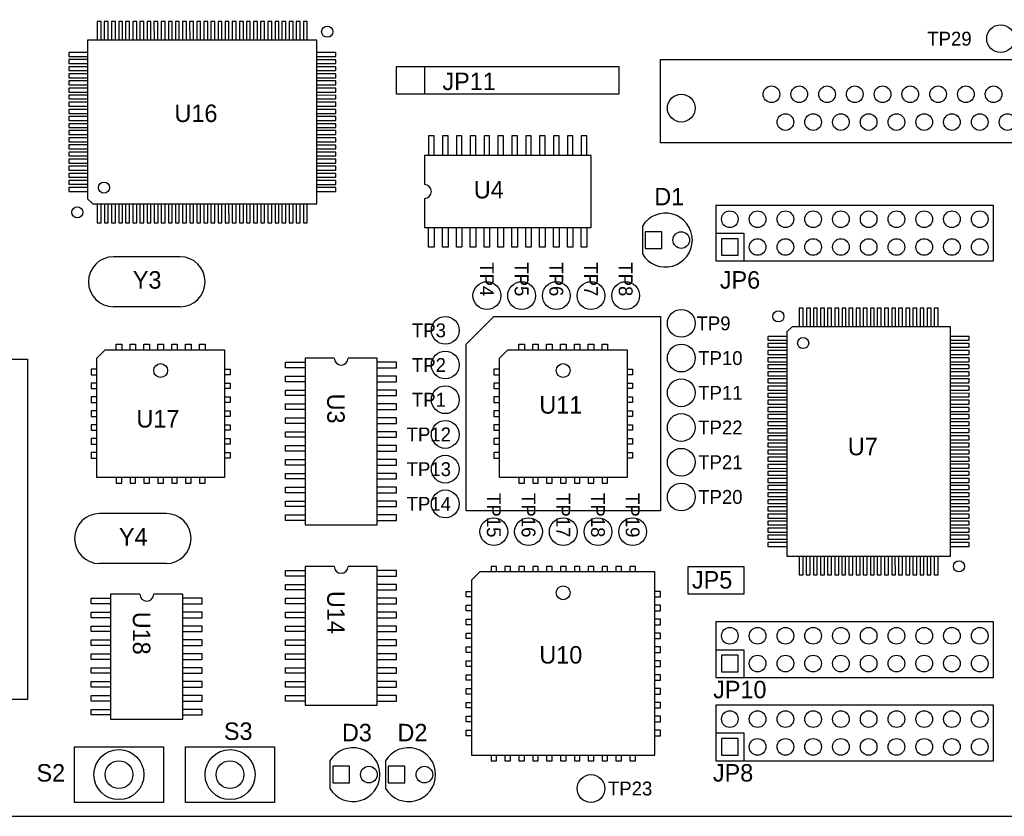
# Model space of a CAD drawing. Extents: x -4 to 18, y -5.1 to 11.9.
# Tile 3 of 8: x 0.2 to 3.8, y -0.2 to 2.6. Entities that reach past the tile are written whole.
import ezdxf

# ---------------------------------------------------------------- set-up
doc = ezdxf.new("R2010")
doc.units = 0

msp = doc.modelspace()

# ---------------------------------------------------------------- linework, layer by layer
at = {"layer": 'LY1'}
for points in [[(-0.25, -0.25), (8.75, -0.25), (8.75, 9.65), (5.25, 9.65), (5.25, 5.25), (-0.25, 5.25), (-0.25, -0.25)], [(0.536, 2.545), (0.536, 2.612), (0.522, 2.612), (0.522, 2.545)], [(0.561, 2.545), (0.561, 2.612), (0.547, 2.612), (0.547, 2.545)], [(0.587, 2.545), (0.587, 2.612), (0.573, 2.612), (0.573, 2.545)], [(0.613, 2.545), (0.613, 2.612), (0.599, 2.612), (0.599, 2.545)], [(0.638, 2.545), (0.638, 2.612), (0.624, 2.612), (0.624, 2.545)], [(0.664, 2.545), (0.664, 2.612), (0.65, 2.612), (0.65, 2.545)], [(0.689, 2.545), (0.689, 2.612), (0.675, 2.612), (0.675, 2.545)], [(0.715, 2.545), (0.715, 2.612), (0.701, 2.612), (0.701, 2.545)], [(0.74, 2.545), (0.74, 2.612), (0.726, 2.612), (0.727, 2.545)], [(0.766, 2.545), (0.766, 2.612), (0.752, 2.612), (0.752, 2.545)], [(0.792, 2.545), (0.792, 2.612), (0.778, 2.612), (0.778, 2.545)], [(0.817, 2.545), (0.817, 2.612), (0.803, 2.612), (0.803, 2.545)], [(0.843, 2.545), (0.843, 2.612), (0.829, 2.612), (0.829, 2.545)], [(0.868, 2.545), (0.868, 2.612), (0.854, 2.612), (0.855, 2.545)], [(0.894, 2.545), (0.894, 2.612), (0.88, 2.612), (0.88, 2.545)], [(0.92, 2.545), (0.92, 2.612), (0.906, 2.612), (0.906, 2.545)], [(0.945, 2.545), (0.945, 2.612), (0.931, 2.612), (0.931, 2.545)], [(0.971, 2.545), (0.971, 2.612), (0.957, 2.612), (0.957, 2.545)], [(0.996, 2.545), (0.996, 2.612), (0.982, 2.612), (0.982, 2.545)], [(1.022, 2.545), (1.022, 2.612), (1.008, 2.612), (1.008, 2.545)], [(1.048, 2.545), (1.048, 2.612), (1.034, 2.612), (1.034, 2.545)], [(1.073, 2.545), (1.073, 2.612), (1.059, 2.612), (1.059, 2.545)], [(1.099, 2.545), (1.099, 2.612), (1.085, 2.612), (1.085, 2.545)], [(1.124, 2.545), (1.124, 2.612), (1.11, 2.612), (1.11, 2.545)], [(1.15, 2.545), (1.15, 2.612), (1.136, 2.612), (1.136, 2.545)], [(1.176, 2.545), (1.176, 2.612), (1.162, 2.612), (1.162, 2.545)], [(1.201, 2.545), (1.201, 2.612), (1.187, 2.612), (1.187, 2.545)], [(1.227, 2.545), (1.227, 2.612), (1.213, 2.612), (1.213, 2.545)], [(1.252, 2.545), (1.252, 2.612), (1.238, 2.612), (1.238, 2.545)], [(1.278, 2.545), (1.278, 2.612), (1.264, 2.612), (1.264, 2.545)], [(0.487, 2.545), (0.487, 1.974), (0.506, 1.955), (1.313, 1.955), (1.313, 2.545), (0.487, 2.545)], [(0.487, 2.5), (0.42, 2.5), (0.42, 2.486), (0.486, 2.486)], [(1.314, 2.486), (1.381, 2.486), (1.381, 2.5), (1.314, 2.5)], [(0.487, 2.475), (0.42, 2.475), (0.42, 2.461), (0.486, 2.461)], [(0.487, 2.449), (0.42, 2.449), (0.42, 2.435), (0.486, 2.435)], [(1.314, 2.461), (1.381, 2.461), (1.381, 2.474), (1.314, 2.474)], [(1.314, 2.435), (1.381, 2.435), (1.381, 2.449), (1.314, 2.449)], [(1.6, 2.45), (1.9, 2.45), (2, 2.45), (2.4, 2.45), (2.4, 2.35), (2, 2.35), (1.6, 2.35), (1.6, 2.45)], [(1.7, 2.45), (1.7, 2.35)], [(3, 2.175), (2.55, 2.175), (2.55, 2.475), (7.1, 2.475), (7.1, 2.175), (3, 2.175)], [(0.487, 2.423), (0.42, 2.423), (0.42, 2.409), (0.486, 2.409)], [(1.314, 2.409), (1.381, 2.409), (1.381, 2.423), (1.314, 2.423)], [(0.487, 2.398), (0.42, 2.398), (0.42, 2.384), (0.486, 2.384)], [(1.314, 2.384), (1.381, 2.384), (1.381, 2.398), (1.314, 2.398)], [(0.487, 2.372), (0.42, 2.372), (0.42, 2.358), (0.486, 2.358)], [(0.487, 2.347), (0.42, 2.347), (0.42, 2.333), (0.486, 2.333)], [(1.314, 2.358), (1.381, 2.358), (1.381, 2.372), (1.314, 2.372)], [(1.314, 2.333), (1.381, 2.333), (1.381, 2.347), (1.314, 2.346)], [(0.487, 2.321), (0.42, 2.321), (0.42, 2.307), (0.486, 2.307)], [(1.314, 2.307), (1.381, 2.307), (1.381, 2.321), (1.314, 2.321)], [(0.487, 2.295), (0.42, 2.295), (0.42, 2.281), (0.486, 2.281)], [(0.487, 2.27), (0.42, 2.27), (0.42, 2.256), (0.486, 2.256)], [(1.314, 2.281), (1.381, 2.281), (1.381, 2.295), (1.314, 2.295)], [(1.314, 2.256), (1.381, 2.256), (1.381, 2.27), (1.314, 2.27)], [(0.487, 2.244), (0.42, 2.244), (0.42, 2.23), (0.486, 2.23)], [(1.314, 2.23), (1.381, 2.23), (1.381, 2.244), (1.314, 2.244)], [(0.487, 2.219), (0.42, 2.219), (0.42, 2.205), (0.486, 2.205)], [(1.314, 2.205), (1.381, 2.205), (1.381, 2.219), (1.314, 2.219)], [(1.735, 2.13), (1.735, 2.2), (1.715, 2.2), (1.715, 2.13)], [(1.785, 2.13), (1.785, 2.2), (1.765, 2.2), (1.765, 2.13)], [(1.835, 2.13), (1.835, 2.2), (1.815, 2.2), (1.815, 2.13)], [(1.885, 2.13), (1.885, 2.2), (1.865, 2.2), (1.865, 2.13)], [(1.935, 2.13), (1.935, 2.2), (1.915, 2.2), (1.915, 2.13)], [(1.985, 2.13), (1.985, 2.2), (1.965, 2.2), (1.965, 2.13)], [(2.035, 2.13), (2.035, 2.2), (2.015, 2.2), (2.015, 2.13)], [(2.085, 2.13), (2.085, 2.2), (2.065, 2.2), (2.065, 2.13)], [(2.135, 2.13), (2.135, 2.2), (2.115, 2.2), (2.115, 2.13)], [(2.185, 2.13), (2.185, 2.2), (2.165, 2.2), (2.165, 2.13)], [(2.235, 2.13), (2.235, 2.2), (2.215, 2.2), (2.215, 2.13)], [(2.285, 2.13), (2.285, 2.2), (2.265, 2.2), (2.265, 2.13)], [(0.487, 2.193), (0.42, 2.193), (0.42, 2.179), (0.486, 2.179)], [(0.487, 2.168), (0.42, 2.168), (0.42, 2.154), (0.486, 2.154)], [(1.314, 2.179), (1.381, 2.179), (1.381, 2.193), (1.314, 2.193)], [(1.314, 2.153), (1.381, 2.153), (1.381, 2.167), (1.314, 2.167)], [(0.487, 2.142), (0.42, 2.142), (0.42, 2.128), (0.486, 2.128)], [(1.314, 2.128), (1.381, 2.128), (1.381, 2.142), (1.314, 2.142)], [(1.7, 1.975), (1.7, 1.87), (1.75, 1.87), (2.25, 1.87), (2.3, 1.87), (2.3, 2.13), (1.7, 2.13), (1.7, 2.025)], [(0.487, 2.116), (0.42, 2.116), (0.42, 2.102), (0.486, 2.102)], [(1.314, 2.102), (1.381, 2.102), (1.381, 2.116), (1.314, 2.116)], [(0.487, 2.091), (0.42, 2.091), (0.42, 2.077), (0.486, 2.077)], [(0.487, 2.065), (0.42, 2.065), (0.42, 2.051), (0.486, 2.051)], [(1.314, 2.077), (1.381, 2.077), (1.381, 2.091), (1.314, 2.091)], [(1.314, 2.051), (1.381, 2.051), (1.381, 2.065), (1.314, 2.065)], [(0.487, 2.04), (0.42, 2.04), (0.42, 2.026), (0.486, 2.026)], [(1.314, 2.025), (1.381, 2.025), (1.381, 2.039), (1.314, 2.039)], [(0.487, 2.014), (0.42, 2.014), (0.42, 2), (0.486, 2)], [(1.314, 2), (1.381, 2), (1.381, 2.014), (1.314, 2.014)], [(0.522, 1.955), (0.522, 1.887), (0.536, 1.887), (0.536, 1.955)], [(0.548, 1.955), (0.548, 1.887), (0.561, 1.887), (0.561, 1.955)], [(0.573, 1.955), (0.573, 1.887), (0.587, 1.887), (0.587, 1.955)], [(0.599, 1.955), (0.599, 1.887), (0.613, 1.887), (0.613, 1.955)], [(0.624, 1.955), (0.624, 1.887), (0.638, 1.887), (0.638, 1.955)], [(0.65, 1.955), (0.65, 1.887), (0.664, 1.887), (0.664, 1.955)], [(0.675, 1.955), (0.675, 1.887), (0.689, 1.887), (0.689, 1.955)], [(0.701, 1.955), (0.701, 1.887), (0.715, 1.887), (0.715, 1.955)], [(0.727, 1.955), (0.727, 1.887), (0.741, 1.887), (0.741, 1.955)], [(0.752, 1.955), (0.752, 1.887), (0.766, 1.887), (0.766, 1.955)], [(0.778, 1.955), (0.778, 1.887), (0.792, 1.887), (0.792, 1.955)], [(0.803, 1.955), (0.803, 1.887), (0.817, 1.887), (0.817, 1.955)], [(0.829, 1.955), (0.829, 1.887), (0.843, 1.887), (0.843, 1.955)], [(0.855, 1.955), (0.855, 1.887), (0.869, 1.887), (0.869, 1.955)], [(0.88, 1.955), (0.88, 1.887), (0.894, 1.887), (0.894, 1.955)], [(0.906, 1.955), (0.906, 1.887), (0.92, 1.887), (0.92, 1.955)], [(0.931, 1.955), (0.931, 1.887), (0.945, 1.887), (0.945, 1.955)], [(0.957, 1.955), (0.957, 1.887), (0.971, 1.887), (0.971, 1.955)], [(0.983, 1.955), (0.983, 1.887), (0.997, 1.887), (0.996, 1.955)], [(1.008, 1.955), (1.008, 1.887), (1.022, 1.887), (1.022, 1.955)], [(1.034, 1.955), (1.034, 1.887), (1.048, 1.887), (1.048, 1.955)], [(1.059, 1.955), (1.059, 1.887), (1.073, 1.887), (1.073, 1.955)], [(1.085, 1.955), (1.085, 1.887), (1.099, 1.887), (1.099, 1.955)], [(1.111, 1.955), (1.111, 1.887), (1.124, 1.887), (1.124, 1.955)], [(1.136, 1.955), (1.136, 1.887), (1.15, 1.887), (1.15, 1.955)], [(1.162, 1.955), (1.162, 1.887), (1.176, 1.887), (1.176, 1.955)], [(1.187, 1.955), (1.187, 1.887), (1.201, 1.887), (1.201, 1.955)], [(1.213, 1.955), (1.213, 1.887), (1.227, 1.887), (1.227, 1.955)], [(1.238, 1.955), (1.238, 1.887), (1.252, 1.887), (1.252, 1.955)], [(1.264, 1.955), (1.264, 1.887), (1.278, 1.887), (1.278, 1.955)], [(2.75, 1.95), (2.75, 1.75), (3.75, 1.75), (3.75, 1.95), (2.75, 1.95)], [(1.735, 1.87), (1.735, 1.8), (1.715, 1.8), (1.715, 1.87)], [(1.785, 1.87), (1.785, 1.8), (1.765, 1.8), (1.765, 1.87)], [(1.835, 1.87), (1.835, 1.8), (1.815, 1.8), (1.815, 1.87)], [(1.885, 1.87), (1.885, 1.8), (1.865, 1.8), (1.865, 1.87)], [(1.935, 1.87), (1.935, 1.8), (1.915, 1.8), (1.915, 1.87)], [(1.985, 1.87), (1.985, 1.8), (1.965, 1.8), (1.965, 1.87)], [(2.035, 1.87), (2.035, 1.8), (2.015, 1.8), (2.015, 1.87)], [(2.085, 1.87), (2.085, 1.8), (2.065, 1.8), (2.065, 1.87)], [(2.135, 1.87), (2.135, 1.8), (2.115, 1.8), (2.115, 1.87)], [(2.185, 1.87), (2.185, 1.8), (2.165, 1.8), (2.165, 1.87)], [(2.235, 1.87), (2.235, 1.8), (2.215, 1.8), (2.215, 1.87)], [(2.285, 1.87), (2.285, 1.8), (2.265, 1.8), (2.265, 1.87)], [(2.485, 1.875), (2.485, 1.775)], [(2.495, 1.795), (2.555, 1.795), (2.555, 1.855), (2.495, 1.855), (2.495, 1.795)], [(2.75, 1.85), (2.85, 1.85), (2.85, 1.75)], [(2.77, 1.77), (2.83, 1.77), (2.83, 1.83), (2.77, 1.83), (2.77, 1.77)], [(0.82, 1.765), (0.58, 1.765)], [(0.82, 1.585), (0.58, 1.585)], [(3.064, 1.513), (3.064, 1.58), (3.05, 1.58), (3.05, 1.514)], [(3.09, 1.513), (3.09, 1.58), (3.076, 1.58), (3.076, 1.514)], [(3.115, 1.513), (3.115, 1.58), (3.101, 1.58), (3.101, 1.514)], [(3.141, 1.513), (3.141, 1.58), (3.127, 1.58), (3.127, 1.514)], [(3.166, 1.513), (3.166, 1.58), (3.152, 1.58), (3.152, 1.514)], [(3.192, 1.513), (3.192, 1.58), (3.178, 1.58), (3.178, 1.514)], [(3.218, 1.513), (3.218, 1.58), (3.204, 1.58), (3.204, 1.514)], [(3.243, 1.513), (3.243, 1.58), (3.229, 1.58), (3.229, 1.514)], [(3.269, 1.513), (3.269, 1.58), (3.255, 1.58), (3.255, 1.514)], [(3.294, 1.513), (3.294, 1.58), (3.28, 1.58), (3.28, 1.514)], [(3.32, 1.513), (3.32, 1.58), (3.306, 1.58), (3.306, 1.514)], [(3.345, 1.513), (3.345, 1.58), (3.331, 1.58), (3.331, 1.514)], [(3.371, 1.513), (3.371, 1.58), (3.357, 1.58), (3.357, 1.514)], [(3.397, 1.513), (3.397, 1.58), (3.383, 1.58), (3.383, 1.514)], [(3.422, 1.513), (3.422, 1.58), (3.408, 1.58), (3.408, 1.514)], [(3.448, 1.513), (3.448, 1.58), (3.434, 1.58), (3.434, 1.514)], [(3.473, 1.513), (3.473, 1.58), (3.459, 1.58), (3.459, 1.514)], [(3.499, 1.513), (3.499, 1.58), (3.485, 1.58), (3.485, 1.514)], [(3.525, 1.513), (3.525, 1.58), (3.511, 1.58), (3.511, 1.514)], [(3.55, 1.513), (3.55, 1.58), (3.536, 1.58), (3.536, 1.514)], [(1.95, 1.55), (2.55, 1.55), (2.55, 0.85), (1.85, 0.85), (1.85, 1.45), (1.95, 1.55)], [(3.595, 1.513), (3.024, 1.513), (3.005, 1.494), (3.005, 0.687), (3.595, 0.687), (3.595, 1.513)], [(3.005, 1.478), (2.937, 1.478), (2.937, 1.464), (3.005, 1.464)], [(3.595, 1.464), (3.662, 1.464), (3.662, 1.478), (3.595, 1.478)], [(0.98, 0.97), (0.52, 0.97), (0.52, 1.4), (0.55, 1.43), (0.98, 1.43), (0.98, 0.97)], [(0.59, 1.43), (0.59, 1.45), (0.61, 1.45), (0.61, 1.43)], [(0.59, 1.43), (0.59, 1.45), (0.61, 1.45), (0.61, 1.43)], [(0.64, 1.43), (0.64, 1.45), (0.66, 1.45), (0.66, 1.43)], [(0.69, 1.43), (0.69, 1.45), (0.71, 1.45), (0.71, 1.43)], [(0.74, 1.43), (0.74, 1.45), (0.76, 1.45), (0.76, 1.43)], [(0.79, 1.43), (0.79, 1.45), (0.81, 1.45), (0.81, 1.43)], [(0.84, 1.43), (0.84, 1.45), (0.86, 1.45), (0.86, 1.43)], [(0.89, 1.43), (0.89, 1.45), (0.91, 1.45), (0.91, 1.43)], [(2.43, 0.97), (1.97, 0.97), (1.97, 1.4), (2, 1.43), (2.43, 1.43), (2.43, 0.97)], [(2.04, 1.43), (2.04, 1.45), (2.06, 1.45), (2.06, 1.43)], [(2.04, 1.43), (2.04, 1.45), (2.06, 1.45), (2.06, 1.43)], [(2.09, 1.43), (2.09, 1.45), (2.11, 1.45), (2.11, 1.43)], [(2.14, 1.43), (2.14, 1.45), (2.16, 1.45), (2.16, 1.43)], [(2.19, 1.43), (2.19, 1.45), (2.21, 1.45), (2.21, 1.43)], [(2.24, 1.43), (2.24, 1.45), (2.26, 1.45), (2.26, 1.43)], [(2.29, 1.43), (2.29, 1.45), (2.31, 1.45), (2.31, 1.43)], [(2.34, 1.43), (2.34, 1.45), (2.36, 1.45), (2.36, 1.43)], [(3.005, 1.452), (2.937, 1.452), (2.937, 1.439), (3.005, 1.439)], [(3.005, 1.427), (2.937, 1.427), (2.937, 1.413), (3.005, 1.413)], [(3.595, 1.439), (3.662, 1.439), (3.662, 1.453), (3.595, 1.453)], [(3.595, 1.413), (3.662, 1.413), (3.662, 1.427), (3.595, 1.427)], [(0.27, 1.396), (0.27, 0.171), (-0.23, 0.171), (-0.23, 1.396), (0.27, 1.396)], [(1.27, 1.365), (1.2, 1.365), (1.2, 1.385), (1.27, 1.385)], [(1.375, 1.4), (1.27, 1.4), (1.27, 1.35), (1.27, 0.85), (1.27, 0.8), (1.53, 0.8), (1.53, 1.4), (1.425, 1.4)], [(1.53, 1.365), (1.6, 1.365), (1.6, 1.385), (1.53, 1.385)], [(3.005, 1.401), (2.937, 1.401), (2.937, 1.387), (3.005, 1.387)], [(3.595, 1.387), (3.662, 1.387), (3.662, 1.401), (3.595, 1.401)], [(0.52, 1.36), (0.5, 1.36), (0.5, 1.34), (0.52, 1.34)], [(0.98, 1.36), (1, 1.36), (1, 1.34), (0.98, 1.34)], [(1.97, 1.36), (1.95, 1.36), (1.95, 1.34), (1.97, 1.34)], [(2.43, 1.36), (2.45, 1.36), (2.45, 1.34), (2.43, 1.34)], [(3.005, 1.376), (2.937, 1.376), (2.937, 1.362), (3.005, 1.362)], [(3.005, 1.35), (2.937, 1.35), (2.937, 1.336), (3.005, 1.336)], [(3.595, 1.362), (3.662, 1.362), (3.662, 1.376), (3.595, 1.376)], [(3.595, 1.336), (3.662, 1.336), (3.662, 1.35), (3.595, 1.35)], [(1.27, 1.315), (1.2, 1.315), (1.2, 1.335), (1.27, 1.335)], [(1.53, 1.315), (1.6, 1.315), (1.6, 1.335), (1.53, 1.335)], [(3.005, 1.325), (2.937, 1.325), (2.937, 1.311), (3.005, 1.311)], [(3.595, 1.311), (3.662, 1.311), (3.662, 1.325), (3.595, 1.325)], [(0.52, 1.31), (0.5, 1.31), (0.5, 1.29), (0.52, 1.29)], [(0.98, 1.31), (1, 1.31), (1, 1.29), (0.98, 1.29)], [(1.27, 1.265), (1.2, 1.265), (1.2, 1.285), (1.27, 1.285)], [(1.53, 1.265), (1.6, 1.265), (1.6, 1.285), (1.53, 1.285)], [(1.97, 1.31), (1.95, 1.31), (1.95, 1.29), (1.97, 1.29)], [(2.43, 1.31), (2.45, 1.31), (2.45, 1.29), (2.43, 1.29)], [(3.005, 1.299), (2.937, 1.299), (2.937, 1.285), (3.005, 1.285)], [(3.595, 1.285), (3.662, 1.285), (3.662, 1.299), (3.595, 1.299)], [(0.52, 1.26), (0.5, 1.26), (0.5, 1.24), (0.52, 1.24)], [(0.98, 1.26), (1, 1.26), (1, 1.24), (0.98, 1.24)], [(1.97, 1.26), (1.95, 1.26), (1.95, 1.24), (1.97, 1.24)], [(2.43, 1.26), (2.45, 1.26), (2.45, 1.24), (2.43, 1.24)], [(3.005, 1.273), (2.937, 1.273), (2.937, 1.259), (3.005, 1.259)], [(3.005, 1.248), (2.937, 1.248), (2.937, 1.234), (3.005, 1.234)], [(3.595, 1.26), (3.662, 1.26), (3.662, 1.274), (3.595, 1.273)], [(3.595, 1.234), (3.662, 1.234), (3.662, 1.248), (3.595, 1.248)], [(0.52, 1.21), (0.5, 1.21), (0.5, 1.19), (0.52, 1.19)], [(0.98, 1.21), (1, 1.21), (1, 1.19), (0.98, 1.19)], [(1.27, 1.215), (1.2, 1.215), (1.2, 1.235), (1.27, 1.235)], [(1.53, 1.215), (1.6, 1.215), (1.6, 1.235), (1.53, 1.235)], [(1.97, 1.21), (1.95, 1.21), (1.95, 1.19), (1.97, 1.19)], [(2.43, 1.21), (2.45, 1.21), (2.45, 1.19), (2.43, 1.19)], [(3.005, 1.222), (2.937, 1.222), (2.937, 1.208), (3.005, 1.208)], [(3.595, 1.208), (3.662, 1.208), (3.662, 1.222), (3.595, 1.222)], [(1.27, 1.165), (1.2, 1.165), (1.2, 1.185), (1.27, 1.185)], [(1.53, 1.165), (1.6, 1.165), (1.6, 1.185), (1.53, 1.185)], [(3.005, 1.197), (2.937, 1.197), (2.937, 1.183), (3.005, 1.183)], [(3.005, 1.171), (2.937, 1.171), (2.937, 1.157), (3.005, 1.157)], [(3.595, 1.183), (3.662, 1.183), (3.662, 1.197), (3.595, 1.197)], [(3.595, 1.157), (3.662, 1.157), (3.662, 1.171), (3.595, 1.171)], [(0.52, 1.16), (0.5, 1.16), (0.5, 1.14), (0.52, 1.14)], [(0.98, 1.16), (1, 1.16), (1, 1.14), (0.98, 1.14)], [(1.27, 1.115), (1.2, 1.115), (1.2, 1.135), (1.27, 1.135)], [(1.53, 1.115), (1.6, 1.115), (1.6, 1.135), (1.53, 1.135)], [(1.97, 1.16), (1.95, 1.16), (1.95, 1.14), (1.97, 1.14)], [(2.43, 1.16), (2.45, 1.16), (2.45, 1.14), (2.43, 1.14)], [(3.005, 1.145), (2.937, 1.145), (2.937, 1.131), (3.005, 1.131)], [(3.595, 1.132), (3.662, 1.132), (3.662, 1.146), (3.595, 1.145)], [(0.52, 1.11), (0.5, 1.11), (0.5, 1.09), (0.52, 1.09)], [(0.98, 1.11), (1, 1.11), (1, 1.09), (0.98, 1.09)], [(1.97, 1.11), (1.95, 1.11), (1.95, 1.09), (1.97, 1.09)], [(2.43, 1.11), (2.45, 1.11), (2.45, 1.09), (2.43, 1.09)], [(3.005, 1.12), (2.937, 1.12), (2.937, 1.106), (3.005, 1.106)], [(3.595, 1.106), (3.662, 1.106), (3.662, 1.12), (3.595, 1.12)], [(1.27, 1.065), (1.2, 1.065), (1.2, 1.085), (1.27, 1.085)], [(1.53, 1.065), (1.6, 1.065), (1.6, 1.085), (1.53, 1.085)], [(3.005, 1.094), (2.937, 1.094), (2.937, 1.08), (3.005, 1.08)], [(3.005, 1.069), (2.937, 1.069), (2.937, 1.055), (3.005, 1.055)], [(3.595, 1.08), (3.662, 1.08), (3.662, 1.094), (3.595, 1.094)], [(3.595, 1.055), (3.662, 1.055), (3.662, 1.069), (3.595, 1.069)], [(0.52, 1.06), (0.5, 1.06), (0.5, 1.04), (0.52, 1.04)], [(0.98, 1.06), (1, 1.06), (1, 1.04), (0.98, 1.04)], [(1.27, 1.015), (1.2, 1.015), (1.2, 1.035), (1.27, 1.035)], [(1.53, 1.015), (1.6, 1.015), (1.6, 1.035), (1.53, 1.035)], [(1.97, 1.06), (1.95, 1.06), (1.95, 1.04), (1.97, 1.04)], [(2.43, 1.06), (2.45, 1.06), (2.45, 1.04), (2.43, 1.04)], [(3.005, 1.043), (2.937, 1.043), (2.937, 1.029), (3.005, 1.029)], [(3.595, 1.029), (3.662, 1.029), (3.662, 1.043), (3.595, 1.043)], [(3.005, 1.017), (2.937, 1.017), (2.937, 1.003), (3.005, 1.004)], [(3.595, 1.004), (3.662, 1.004), (3.662, 1.018), (3.595, 1.018)], [(0.59, 0.97), (0.59, 0.95), (0.61, 0.95), (0.61, 0.97)], [(0.64, 0.97), (0.64, 0.95), (0.66, 0.95), (0.66, 0.97)], [(0.69, 0.97), (0.69, 0.95), (0.71, 0.95), (0.71, 0.97)], [(0.74, 0.97), (0.74, 0.95), (0.76, 0.95), (0.76, 0.97)], [(0.79, 0.97), (0.79, 0.95), (0.81, 0.95), (0.81, 0.97)], [(0.84, 0.97), (0.84, 0.95), (0.86, 0.95), (0.86, 0.97)], [(0.89, 0.97), (0.89, 0.95), (0.91, 0.95), (0.91, 0.97)], [(1.27, 0.965), (1.2, 0.965), (1.2, 0.985), (1.27, 0.985)], [(1.53, 0.965), (1.6, 0.965), (1.6, 0.985), (1.53, 0.985)], [(2.04, 0.97), (2.04, 0.95), (2.06, 0.95), (2.06, 0.97)], [(2.09, 0.97), (2.09, 0.95), (2.11, 0.95), (2.11, 0.97)], [(2.14, 0.97), (2.14, 0.95), (2.16, 0.95), (2.16, 0.97)], [(2.19, 0.97), (2.19, 0.95), (2.21, 0.95), (2.21, 0.97)], [(2.24, 0.97), (2.24, 0.95), (2.26, 0.95), (2.26, 0.97)], [(2.29, 0.97), (2.29, 0.95), (2.31, 0.95), (2.31, 0.97)], [(2.34, 0.97), (2.34, 0.95), (2.36, 0.95), (2.36, 0.97)], [(3.005, 0.992), (2.937, 0.992), (2.937, 0.978), (3.005, 0.978)], [(3.005, 0.966), (2.937, 0.966), (2.937, 0.952), (3.005, 0.952)], [(3.595, 0.978), (3.662, 0.978), (3.662, 0.992), (3.595, 0.992)], [(3.595, 0.952), (3.662, 0.952), (3.662, 0.966), (3.595, 0.966)], [(1.27, 0.915), (1.2, 0.915), (1.2, 0.935), (1.27, 0.935)], [(1.53, 0.915), (1.6, 0.915), (1.6, 0.935), (1.53, 0.935)], [(3.005, 0.941), (2.937, 0.941), (2.937, 0.927), (3.005, 0.927)], [(3.595, 0.927), (3.662, 0.927), (3.662, 0.941), (3.595, 0.941)], [(3.005, 0.915), (2.937, 0.915), (2.937, 0.901), (3.005, 0.901)], [(3.005, 0.889), (2.937, 0.889), (2.937, 0.876), (3.005, 0.876)], [(3.595, 0.901), (3.662, 0.901), (3.662, 0.915), (3.595, 0.915)], [(3.595, 0.876), (3.662, 0.876), (3.662, 0.89), (3.595, 0.89)], [(1.27, 0.865), (1.2, 0.865), (1.2, 0.885), (1.27, 0.885)], [(1.53, 0.865), (1.6, 0.865), (1.6, 0.885), (1.53, 0.885)], [(3.005, 0.864), (2.937, 0.864), (2.937, 0.85), (3.005, 0.85)], [(3.595, 0.85), (3.662, 0.85), (3.662, 0.864), (3.595, 0.864)], [(0.77, 0.84), (0.53, 0.84)], [(1.27, 0.815), (1.2, 0.815), (1.2, 0.835), (1.27, 0.835)], [(1.53, 0.815), (1.6, 0.815), (1.6, 0.835), (1.53, 0.835)], [(3.005, 0.838), (2.937, 0.838), (2.937, 0.824), (3.005, 0.824)], [(3.595, 0.824), (3.662, 0.824), (3.662, 0.838), (3.595, 0.838)], [(3.005, 0.813), (2.937, 0.813), (2.937, 0.799), (3.005, 0.799)], [(3.005, 0.787), (2.937, 0.787), (2.937, 0.773), (3.005, 0.773)], [(3.595, 0.799), (3.662, 0.799), (3.662, 0.813), (3.595, 0.813)], [(3.595, 0.773), (3.662, 0.773), (3.662, 0.787), (3.595, 0.787)], [(3.005, 0.762), (2.937, 0.762), (2.937, 0.748), (3.005, 0.748)], [(3.595, 0.748), (3.662, 0.748), (3.662, 0.762), (3.595, 0.762)], [(3.005, 0.736), (2.937, 0.736), (2.937, 0.722), (3.005, 0.722)], [(3.595, 0.722), (3.662, 0.722), (3.662, 0.736), (3.595, 0.736)], [(3.05, 0.686), (3.05, 0.619), (3.064, 0.619), (3.064, 0.686)], [(3.075, 0.686), (3.075, 0.619), (3.089, 0.619), (3.089, 0.686)], [(3.101, 0.686), (3.101, 0.619), (3.115, 0.619), (3.115, 0.686)], [(3.127, 0.686), (3.127, 0.619), (3.141, 0.619), (3.141, 0.686)], [(3.152, 0.686), (3.152, 0.619), (3.166, 0.619), (3.166, 0.686)], [(3.178, 0.686), (3.178, 0.619), (3.192, 0.619), (3.192, 0.686)], [(3.203, 0.686), (3.203, 0.619), (3.217, 0.619), (3.217, 0.686)], [(3.229, 0.686), (3.229, 0.619), (3.243, 0.619), (3.243, 0.686)], [(3.255, 0.686), (3.255, 0.619), (3.269, 0.619), (3.269, 0.686)], [(3.28, 0.686), (3.28, 0.619), (3.294, 0.619), (3.294, 0.686)], [(3.306, 0.686), (3.306, 0.619), (3.32, 0.619), (3.32, 0.686)], [(3.331, 0.686), (3.331, 0.619), (3.345, 0.619), (3.345, 0.686)], [(3.357, 0.686), (3.357, 0.619), (3.371, 0.619), (3.371, 0.686)], [(3.383, 0.686), (3.383, 0.619), (3.397, 0.619), (3.396, 0.686)], [(3.408, 0.686), (3.408, 0.619), (3.422, 0.619), (3.422, 0.686)], [(3.434, 0.686), (3.434, 0.619), (3.448, 0.619), (3.448, 0.686)], [(3.459, 0.686), (3.459, 0.619), (3.473, 0.619), (3.473, 0.686)], [(3.485, 0.686), (3.485, 0.619), (3.499, 0.619), (3.499, 0.686)], [(3.511, 0.686), (3.511, 0.619), (3.524, 0.619), (3.524, 0.686)], [(3.536, 0.686), (3.536, 0.619), (3.55, 0.619), (3.55, 0.686)], [(0.77, 0.66), (0.53, 0.66)], [(1.375, 0.65), (1.27, 0.65), (1.27, 0.15), (1.53, 0.15), (1.53, 0.65), (1.425, 0.65)], [(1.96, 0.63), (1.96, 0.65), (1.94, 0.65), (1.94, 0.63)], [(2.01, 0.63), (2.01, 0.65), (1.99, 0.65), (1.99, 0.63)], [(2.06, 0.63), (2.06, 0.65), (2.04, 0.65), (2.04, 0.63)], [(2.11, 0.63), (2.11, 0.65), (2.09, 0.65), (2.09, 0.63)], [(2.16, 0.63), (2.16, 0.65), (2.14, 0.65), (2.14, 0.63)], [(2.21, 0.63), (2.21, 0.65), (2.19, 0.65), (2.19, 0.63)], [(2.26, 0.63), (2.26, 0.65), (2.24, 0.65), (2.24, 0.63)], [(2.31, 0.63), (2.31, 0.65), (2.29, 0.65), (2.29, 0.63)], [(2.36, 0.63), (2.36, 0.65), (2.34, 0.65), (2.34, 0.63)], [(2.41, 0.63), (2.41, 0.65), (2.39, 0.65), (2.39, 0.63)], [(2.46, 0.63), (2.46, 0.65), (2.44, 0.65), (2.44, 0.63)], [(2.65, 0.65), (2.85, 0.65), (2.85, 0.55), (2.65, 0.55), (2.65, 0.65)], [(1.27, 0.615), (1.2, 0.615), (1.2, 0.635), (1.27, 0.635)], [(1.53, 0.615), (1.6, 0.615), (1.6, 0.635), (1.53, 0.635)], [(2.53, -0.03), (2.53, 0.63), (1.9, 0.63), (1.87, 0.6), (1.87, -0.03), (2.53, -0.03)], [(1.27, 0.565), (1.2, 0.565), (1.2, 0.585), (1.27, 0.585)], [(1.53, 0.565), (1.6, 0.565), (1.6, 0.585), (1.53, 0.585)], [(0.57, 0.515), (0.5, 0.515), (0.5, 0.535), (0.57, 0.535)], [(0.675, 0.55), (0.57, 0.55), (0.57, 0.1), (0.83, 0.1), (0.83, 0.55), (0.725, 0.55)], [(0.83, 0.515), (0.9, 0.515), (0.9, 0.535), (0.83, 0.535)], [(1.27, 0.515), (1.2, 0.515), (1.2, 0.535), (1.27, 0.535)], [(1.53, 0.515), (1.6, 0.515), (1.6, 0.535), (1.53, 0.535)], [(1.87, 0.54), (1.85, 0.54), (1.85, 0.56), (1.87, 0.56)], [(2.53, 0.54), (2.55, 0.54), (2.55, 0.56), (2.53, 0.56)], [(1.87, 0.49), (1.85, 0.49), (1.85, 0.51), (1.87, 0.51)], [(2.53, 0.49), (2.55, 0.49), (2.55, 0.51), (2.53, 0.51)], [(0.57, 0.465), (0.5, 0.465), (0.5, 0.485), (0.57, 0.485)], [(0.83, 0.465), (0.9, 0.465), (0.9, 0.485), (0.83, 0.485)], [(1.27, 0.465), (1.2, 0.465), (1.2, 0.485), (1.27, 0.485)], [(1.53, 0.465), (1.6, 0.465), (1.6, 0.485), (1.53, 0.485)], [(0.57, 0.415), (0.5, 0.415), (0.5, 0.435), (0.57, 0.435)], [(0.83, 0.415), (0.9, 0.415), (0.9, 0.435), (0.83, 0.435)], [(1.27, 0.415), (1.2, 0.415), (1.2, 0.435), (1.27, 0.435)], [(1.53, 0.415), (1.6, 0.415), (1.6, 0.435), (1.53, 0.435)], [(1.87, 0.44), (1.85, 0.44), (1.85, 0.46), (1.87, 0.46)], [(2.53, 0.44), (2.55, 0.44), (2.55, 0.46), (2.53, 0.46)], [(2.75, 0.45), (2.75, 0.25), (3.75, 0.25), (3.75, 0.45), (2.75, 0.45)], [(1.87, 0.39), (1.85, 0.39), (1.85, 0.41), (1.87, 0.41)], [(2.53, 0.39), (2.55, 0.39), (2.55, 0.41), (2.53, 0.41)], [(0.57, 0.365), (0.5, 0.365), (0.5, 0.385), (0.57, 0.385)], [(0.83, 0.365), (0.9, 0.365), (0.9, 0.385), (0.83, 0.385)], [(1.27, 0.365), (1.2, 0.365), (1.2, 0.385), (1.27, 0.385)], [(1.53, 0.365), (1.6, 0.365), (1.6, 0.385), (1.53, 0.385)], [(1.87, 0.34), (1.85, 0.34), (1.85, 0.36), (1.87, 0.36)], [(2.53, 0.34), (2.55, 0.34), (2.55, 0.36), (2.53, 0.36)], [(0.57, 0.315), (0.5, 0.315), (0.5, 0.335), (0.57, 0.335)], [(0.83, 0.315), (0.9, 0.315), (0.9, 0.335), (0.83, 0.335)], [(1.27, 0.315), (1.2, 0.315), (1.2, 0.335), (1.27, 0.335)], [(1.53, 0.315), (1.6, 0.315), (1.6, 0.335), (1.53, 0.335)], [(2.75, 0.35), (2.85, 0.35), (2.85, 0.25)], [(2.77, 0.27), (2.83, 0.27), (2.83, 0.33), (2.77, 0.33), (2.77, 0.27)], [(0.57, 0.265), (0.5, 0.265), (0.5, 0.285), (0.57, 0.285)], [(0.83, 0.265), (0.9, 0.265), (0.9, 0.285), (0.83, 0.285)], [(1.27, 0.265), (1.2, 0.265), (1.2, 0.285), (1.27, 0.285)], [(1.53, 0.265), (1.6, 0.265), (1.6, 0.285), (1.53, 0.285)], [(1.87, 0.29), (1.85, 0.29), (1.85, 0.31), (1.87, 0.31)], [(2.53, 0.29), (2.55, 0.29), (2.55, 0.31), (2.53, 0.31)], [(1.87, 0.24), (1.85, 0.24), (1.85, 0.26), (1.87, 0.26)], [(2.53, 0.24), (2.55, 0.24), (2.55, 0.26), (2.53, 0.26)], [(0.57, 0.215), (0.5, 0.215), (0.5, 0.235), (0.57, 0.235)], [(0.83, 0.215), (0.9, 0.215), (0.9, 0.235), (0.83, 0.235)], [(1.27, 0.215), (1.2, 0.215), (1.2, 0.235), (1.27, 0.235)], [(1.53, 0.215), (1.6, 0.215), (1.6, 0.235), (1.53, 0.235)], [(0.57, 0.165), (0.5, 0.165), (0.5, 0.185), (0.57, 0.185)], [(0.83, 0.165), (0.9, 0.165), (0.9, 0.185), (0.83, 0.185)], [(1.27, 0.165), (1.2, 0.165), (1.2, 0.185), (1.27, 0.185)], [(1.53, 0.165), (1.6, 0.165), (1.6, 0.185), (1.53, 0.185)], [(1.87, 0.19), (1.85, 0.19), (1.85, 0.21), (1.87, 0.21)], [(2.53, 0.19), (2.55, 0.19), (2.55, 0.21), (2.53, 0.21)], [(1.87, 0.14), (1.85, 0.14), (1.85, 0.16), (1.87, 0.16)], [(2.53, 0.14), (2.55, 0.14), (2.55, 0.16), (2.53, 0.16)], [(2.75, 0.15), (2.75, -0.05), (3.75, -0.05), (3.75, 0.15), (2.75, 0.15)], [(0.57, 0.115), (0.5, 0.115), (0.5, 0.135), (0.57, 0.135)], [(0.83, 0.115), (0.9, 0.115), (0.9, 0.135), (0.83, 0.135)], [(1.87, 0.09), (1.85, 0.09), (1.85, 0.11), (1.87, 0.11)], [(2.53, 0.09), (2.55, 0.09), (2.55, 0.11), (2.53, 0.11)], [(1.87, 0.04), (1.85, 0.04), (1.85, 0.06), (1.87, 0.06)], [(1.87, 0.04), (1.85, 0.04), (1.85, 0.06), (1.87, 0.06)], [(2.53, 0.04), (2.55, 0.04), (2.55, 0.06), (2.53, 0.06)], [(2.75, 0.05), (2.85, 0.05), (2.85, -0.05)], [(0.44, 0), (0.76, 0), (0.76, -0.2), (0.44, -0.2), (0.44, 0)], [(0.84, 0), (1.16, 0), (1.16, -0.2), (0.84, -0.2), (0.84, 0)], [(2.77, -0.03), (2.83, -0.03), (2.83, 0.03), (2.77, 0.03), (2.77, -0.03)], [(1.94, -0.03), (1.94, -0.05), (1.96, -0.05), (1.96, -0.03)], [(1.99, -0.03), (1.99, -0.05), (2.01, -0.05), (2.01, -0.03)], [(2.04, -0.03), (2.04, -0.05), (2.06, -0.05), (2.06, -0.03)], [(2.09, -0.03), (2.09, -0.05), (2.11, -0.05), (2.11, -0.03)], [(2.14, -0.03), (2.14, -0.05), (2.16, -0.05), (2.16, -0.03)], [(2.19, -0.03), (2.19, -0.05), (2.21, -0.05), (2.21, -0.03)], [(2.24, -0.03), (2.24, -0.05), (2.26, -0.05), (2.26, -0.03)], [(2.29, -0.03), (2.29, -0.05), (2.31, -0.05), (2.31, -0.03)], [(2.34, -0.03), (2.34, -0.05), (2.36, -0.05), (2.36, -0.03)], [(2.39, -0.03), (2.39, -0.05), (2.41, -0.05), (2.41, -0.03)], [(2.44, -0.03), (2.44, -0.05), (2.46, -0.05), (2.46, -0.03)], [(1.36, -0.05), (1.36, -0.15)], [(1.37, -0.13), (1.43, -0.13), (1.43, -0.07), (1.37, -0.07), (1.37, -0.13)], [(1.56, -0.05), (1.56, -0.15)], [(1.57, -0.13), (1.63, -0.13), (1.63, -0.07), (1.57, -0.07), (1.57, -0.13)]]:
    msp.add_lwpolyline(points, dxfattribs=at)
at = {"layer": 'LY1', "color": 0}
for centre, radius in [((1.35, 2.575), 0.02), ((3.775, 2.55), 0.05), ((2.95, 2.35), 0.03), ((3.05, 2.35), 0.03), ((3.15, 2.35), 0.03), ((3.25, 2.35), 0.03), ((3.35, 2.35), 0.03), ((3.45, 2.35), 0.03), ((3.55, 2.35), 0.03), ((3.65, 2.35), 0.03), ((3.75, 2.35), 0.03), ((2.625, 2.3), 0.05), ((3, 2.25), 0.03), ((3.1, 2.25), 0.03), ((3.2, 2.25), 0.03), ((3.3, 2.25), 0.03), ((3.4, 2.25), 0.03), ((3.5, 2.25), 0.03), ((3.6, 2.25), 0.03), ((3.7, 2.25), 0.03), ((3.8, 2.25), 0.03), ((0.546, 2.014), 0.02), ((0.45, 1.925), 0.02), ((2.8, 1.9), 0.03), ((2.9, 1.9), 0.03), ((3, 1.9), 0.03), ((3.1, 1.9), 0.03), ((3.2, 1.9), 0.03), ((3.3, 1.9), 0.03), ((3.4, 1.9), 0.03), ((3.5, 1.9), 0.03), ((3.6, 1.9), 0.03), ((3.7, 1.9), 0.03), ((2.625, 1.825), 0.03), ((2.9, 1.8), 0.03), ((3, 1.8), 0.03), ((3.1, 1.8), 0.03), ((3.2, 1.8), 0.03), ((3.3, 1.8), 0.03), ((3.4, 1.8), 0.03), ((3.5, 1.8), 0.03), ((3.6, 1.8), 0.03), ((3.7, 1.8), 0.03), ((1.925, 1.625), 0.05), ((2.05, 1.625), 0.05), ((2.175, 1.625), 0.05), ((2.3, 1.625), 0.05), ((2.425, 1.625), 0.05), ((2.625, 1.525), 0.05), ((2.975, 1.55), 0.02), ((1.775, 1.5), 0.05), ((3.064, 1.454), 0.02), ((1.775, 1.375), 0.05), ((2.625, 1.4), 0.05), ((0.75, 1.355), 0.025), ((2.2, 1.355), 0.025), ((2.625, 1.275), 0.05), ((1.775, 1.25), 0.05), ((1.775, 1.125), 0.05), ((2.625, 1.15), 0.05), ((2.625, 1.025), 0.05), ((1.775, 1), 0.05), ((1.775, 0.875), 0.05), ((2.625, 0.9), 0.05), ((1.95, 0.775), 0.05), ((2.075, 0.775), 0.05), ((2.2, 0.775), 0.05), ((2.325, 0.775), 0.05), ((2.45, 0.775), 0.05), ((3.625, 0.65), 0.02), ((2.2, 0.555), 0.025), ((2.8, 0.4), 0.03), ((2.9, 0.4), 0.03), ((3, 0.4), 0.03), ((3.1, 0.4), 0.03), ((3.2, 0.4), 0.03), ((3.3, 0.4), 0.03), ((3.4, 0.4), 0.03), ((3.5, 0.4), 0.03), ((3.6, 0.4), 0.03), ((3.7, 0.4), 0.03), ((2.9, 0.3), 0.03), ((3, 0.3), 0.03), ((3.1, 0.3), 0.03), ((3.2, 0.3), 0.03), ((3.3, 0.3), 0.03), ((3.4, 0.3), 0.03), ((3.5, 0.3), 0.03), ((3.6, 0.3), 0.03), ((3.7, 0.3), 0.03), ((2.8, 0.1), 0.03), ((2.9, 0.1), 0.03), ((3, 0.1), 0.03), ((3.1, 0.1), 0.03), ((3.2, 0.1), 0.03), ((3.3, 0.1), 0.03), ((3.4, 0.1), 0.03), ((3.5, 0.1), 0.03), ((3.6, 0.1), 0.03), ((3.7, 0.1), 0.03), ((2.9, 0), 0.03), ((3, 0), 0.03), ((3.1, 0), 0.03), ((3.2, 0), 0.03), ((3.3, 0), 0.03), ((3.4, 0), 0.03), ((3.5, 0), 0.03), ((3.6, 0), 0.03), ((3.7, 0), 0.03), ((0.6, -0.1), 0.09), ((1, -0.1), 0.09), ((0.6, -0.1), 0.05), ((1, -0.1), 0.05), ((1.5, -0.1), 0.03), ((1.7, -0.1), 0.03), ((2.3, -0.15), 0.05)]:
    msp.add_circle(centre, radius, dxfattribs=at)
for centre, radius, start, end in [((1.7, 2), 0.025, 270, 90), ((2.568, 1.825), 0.097, 211.0652, 148.9348), ((0.58, 1.675), 0.09, 90, 270), ((0.82, 1.675), 0.09, 270, 90), ((1.4, 1.4), 0.025, 180, 0), ((0.53, 0.75), 0.09, 90, 270), ((0.77, 0.75), 0.09, 270, 90), ((1.4, 0.65), 0.025, 180, 0), ((0.7, 0.55), 0.025, 180, 0), ((1.443, -0.1), 0.097, 211.0652, 148.9348), ((1.643, -0.1), 0.097, 211.0652, 148.9348)]:
    msp.add_arc(centre, radius, start, end, dxfattribs=at)

# ---------------------------------------------------------------- texts
at = {"layer": 'LYR1', "color": 1}
for s, height, p in [('TP29', 0.05, (3.511, 2.525)), ('JP11', 0.063, (1.765, 2.365)), ('U16', 0.063, (0.8, 2.25)), ('U4', 0.063, (1.878, 1.975)), ('D1', 0.063, (2.528, 1.95)), ('Y3', 0.063, (0.65, 1.65)), ('JP6', 0.063, (2.764, 1.65)), ('TP3', 0.05, (1.655, 1.475)), ('TP9', 0.05, (2.68, 1.5)), ('TP10', 0.05, (2.686, 1.375)), ('TP2', 0.05, (1.655, 1.35)), ('TP11', 0.05, (2.686, 1.25)), ('TP1', 0.05, (1.655, 1.225)), ('U11', 0.063, (2.114, 1.2)), ('U17', 0.063, (0.663, 1.15)), ('TP22', 0.05, (2.686, 1.125)), ('TP12', 0.05, (1.636, 1.1)), ('U7', 0.063, (3.225, 1.05)), ('TP21', 0.05, (2.686, 1)), ('TP13', 0.05, (1.636, 0.975)), ('TP20', 0.05, (2.686, 0.875)), ('TP14', 0.05, (1.636, 0.85)), ('Y4', 0.063, (0.6, 0.725)), ('JP5', 0.063, (2.6635, 0.57)), ('U10', 0.063, (2.114, 0.3)), ('JP10', 0.063, (2.74, 0.175)), ('S3', 0.063, (0.978, 0.025)), ('D3', 0.063, (1.403, 0.02)), ('D2', 0.063, (1.603, 0.02)), ('S2', 0.063, (0.303, -0.125)), ('JP8', 0.063, (2.739, -0.125)), ('TP23', 0.05, (2.361, -0.175))]:
    msp.add_text(s, height=height, dxfattribs=at).set_placement(p)
for s, height, p in [('TP4', 0.05, (1.9, 1.745)), ('TP5', 0.05, (2.025, 1.745)), ('TP6', 0.05, (2.15, 1.745)), ('TP7', 0.05, (2.275, 1.745)), ('TP8', 0.05, (2.4, 1.745)), ('U3', 0.063, (1.35, 1.272)), ('TP15', 0.05, (1.925, 0.914)), ('TP16', 0.05, (2.05, 0.914)), ('TP17', 0.05, (2.175, 0.914)), ('TP18', 0.05, (2.3, 0.914)), ('TP19', 0.05, (2.425, 0.914)), ('U14', 0.063, (1.35, 0.5615)), ('U18', 0.063, (0.65, 0.4865))]:
    msp.add_text(s, height=height, rotation=270, dxfattribs=at).set_placement(p)

doc.saveas('drawing.dxf')
